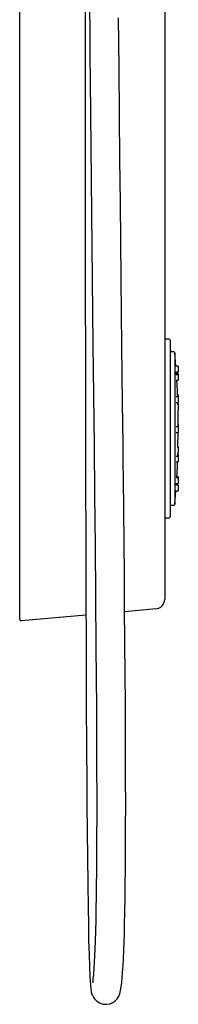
# Model space of a CAD drawing. Header units: millimetres. Extents: x 4447.49 to 4447.86, y 3573.36 to 3574.97.
# Tile 1 of 6: x 4447.4857 to 4447.5678, y 3573.3639 to 3573.8734. Entities that reach past the tile are written whole.
import ezdxf

# ---------------------------------------------------------------- set-up
doc = ezdxf.new("R2010")
doc.units = ezdxf.units.MM
doc.layers.add('SANINDUSA', color=3, linetype='Continuous')

msp = doc.modelspace()

# ---------------------------------------------------------------- linework, layer by layer
at = {"layer": 'SANINDUSA'}
for p, q in [((4447.4857, 3573.5974), (4447.4857, 3574.77241)), ((4447.5607, 3573.98611), (4447.5607, 3573.60347)), ((4447.563, 3573.70804), (4447.5607, 3573.70804)), ((4447.5635, 3573.70754), (4447.5635, 3573.66106)), ((4447.5655, 3573.70159), (4447.5635, 3573.70159)), ((4447.56655, 3573.69414), (4447.566, 3573.70109)), ((4447.566, 3573.70109), (4447.566, 3573.62269)), ((4447.56775, 3573.69414), (4447.56655, 3573.69414)), ((4447.56775, 3573.68973), (4447.56657, 3573.68973)), ((4447.56684, 3573.68973), (4447.56675, 3573.69124)), ((4447.56675, 3573.69124), (4447.56775, 3573.69124)), ((4447.56775, 3573.69029), (4447.56681, 3573.69029)), ((4447.56775, 3573.69414), (4447.56775, 3573.69266)), ((4447.56775, 3573.69266), (4447.56775, 3573.69124)), ((4447.56775, 3573.69029), (4447.56775, 3573.68973)), ((4447.56775, 3573.68973), (4447.56775, 3573.68825)), ((4447.56673, 3573.68683), (4447.56775, 3573.68683)), ((4447.56775, 3573.68825), (4447.56775, 3573.68683)), ((4447.56775, 3573.67923), (4447.56737, 3573.67923)), ((4447.56775, 3573.67904), (4447.56738, 3573.67904)), ((4447.56775, 3573.67923), (4447.56775, 3573.67904)), ((4447.56775, 3573.67904), (4447.56775, 3573.67825)), ((4447.56775, 3573.67825), (4447.5666, 3573.67825)), ((4447.5667, 3573.67535), (4447.56775, 3573.67535)), ((4447.56775, 3573.67424), (4447.56739, 3573.67424)), ((4447.56753, 3573.67424), (4447.5675, 3573.67535)), ((4447.56775, 3573.67464), (4447.56752, 3573.67464)), ((4447.56775, 3573.67825), (4447.56775, 3573.67677)), ((4447.56775, 3573.67677), (4447.56775, 3573.67535)), ((4447.56775, 3573.67464), (4447.56775, 3573.67424)), ((4447.56775, 3573.67424), (4447.56775, 3573.67276)), ((4447.56746, 3573.67134), (4447.56775, 3573.67134)), ((4447.5677, 3573.66305), (4447.5676, 3573.67134)), ((4447.56775, 3573.67276), (4447.56775, 3573.67134)), ((4447.56775, 3573.66391), (4447.5677, 3573.66391)), ((4447.56775, 3573.66363), (4447.5677, 3573.66363)), ((4447.56775, 3573.66391), (4447.56775, 3573.66363)), ((4447.56775, 3573.66363), (4447.56775, 3573.66305)), ((4447.5635, 3573.66106), (4447.5635, 3573.61624)), ((4447.56775, 3573.66278), (4447.56665, 3573.66278)), ((4447.56665, 3573.65988), (4447.56775, 3573.65988)), ((4447.56775, 3573.66305), (4447.56743, 3573.66305)), ((4447.56775, 3573.66305), (4447.56775, 3573.66278)), ((4447.56775, 3573.66278), (4447.56775, 3573.6613)), ((4447.56775, 3573.6613), (4447.56775, 3573.65988)), ((4447.56739, 3573.64914), (4447.56775, 3573.64914)), ((4447.56775, 3573.65204), (4447.56746, 3573.65204)), ((4447.56747, 3573.64746), (4447.56752, 3573.64914)), ((4447.56775, 3573.64843), (4447.5675, 3573.64843)), ((4447.56775, 3573.65245), (4447.5676, 3573.65245)), ((4447.56775, 3573.65245), (4447.56775, 3573.65204)), ((4447.56775, 3573.65204), (4447.56775, 3573.65056)), ((4447.56775, 3573.65056), (4447.56775, 3573.64914)), ((4447.56775, 3573.64843), (4447.56775, 3573.64764)), ((4447.5666, 3573.64456), (4447.56775, 3573.64456)), ((4447.56775, 3573.64746), (4447.5667, 3573.64746)), ((4447.56775, 3573.64764), (4447.56748, 3573.64764)), ((4447.56775, 3573.64764), (4447.56775, 3573.64746)), ((4447.56775, 3573.64746), (4447.56775, 3573.64598)), ((4447.56775, 3573.64598), (4447.56775, 3573.64456)), ((4447.56656, 3573.63349), (4447.56775, 3573.63349)), ((4447.56775, 3573.63639), (4447.56674, 3573.63639)), ((4447.56675, 3573.63255), (4447.56681, 3573.63349)), ((4447.56775, 3573.63695), (4447.56701, 3573.63695)), ((4447.56775, 3573.63695), (4447.56775, 3573.63639)), ((4447.56775, 3573.63639), (4447.56775, 3573.63491)), ((4447.56775, 3573.63491), (4447.56775, 3573.63349)), ((4447.566, 3573.62269), (4447.56655, 3573.62965)), ((4447.56655, 3573.62965), (4447.56775, 3573.62965)), ((4447.56775, 3573.63255), (4447.56675, 3573.63255)), ((4447.56775, 3573.63255), (4447.56775, 3573.63107)), ((4447.56775, 3573.63107), (4447.56775, 3573.62965)), ((4447.5635, 3573.62219), (4447.5655, 3573.62219)), ((4447.5607, 3573.61574), (4447.563, 3573.61574)), ((4447.5607, 3573.60347), (4447.5607, 3573.57347)), ((4447.4857, 3573.5632), (4447.4857, 3573.5974)), ((4447.55614, 3573.56849), (4447.54001, 3573.56708)), ((4447.51998, 3573.56533), (4447.48657, 3573.56241))]:
    msp.add_line(p, q, dxfattribs=at)
for points in [[(4447.51954, 3573.88464), (4447.51955, 3573.86594), (4447.51956, 3573.84848), (4447.51957, 3573.83227), (4447.51958, 3573.81734), (4447.51958, 3573.80368), (4447.51961, 3573.76881), (4447.51964, 3573.7332), (4447.51969, 3573.69707), (4447.51974, 3573.66069), (4447.5198, 3573.63313), (4447.51986, 3573.60526), (4447.51994, 3573.57717), (4447.52004, 3573.54913), (4447.52016, 3573.52147), (4447.52031, 3573.49454), (4447.5204, 3573.48094), (4447.5205, 3573.46716), (4447.52061, 3573.45336), (4447.52075, 3573.43973), (4447.5209, 3573.42652), (4447.52107, 3573.41397), (4447.52122, 3573.40515), (4447.52138, 3573.39702), (4447.52156, 3573.38977), (4447.52176, 3573.38349), (4447.52198, 3573.37821), (4447.52225, 3573.37401), (4447.52246, 3573.37185), (4447.5227, 3573.37024), (4447.52298, 3573.36918), (4447.52326, 3573.3686), (4447.52339, 3573.36842), (4447.52354, 3573.3682), (4447.52368, 3573.36797), (4447.52377, 3573.36783), (4447.52387, 3573.36767), (4447.52398, 3573.36748), (4447.52412, 3573.36728), (4447.52445, 3573.36681), (4447.52548, 3573.3657), (4447.52699, 3573.36467), (4447.52877, 3573.36405), (4447.53067, 3573.36392), (4447.53246, 3573.36425), (4447.53388, 3573.36486), (4447.53492, 3573.36556), (4447.53564, 3573.36621), (4447.53612, 3573.36676), (4447.53646, 3573.36722), (4447.53701, 3573.3682), (4447.53744, 3573.36937), (4447.53786, 3573.37111), (4447.53818, 3573.37304), (4447.53846, 3573.37517), (4447.5387, 3573.37757), (4447.53892, 3573.3803), (4447.53915, 3573.3838), (4447.53936, 3573.38767), (4447.53954, 3573.39178), (4447.5397, 3573.39608), (4447.53984, 3573.40052), (4447.53996, 3573.40507), (4447.54011, 3573.412), (4447.54023, 3573.41898), (4447.54032, 3573.42615), (4447.5404, 3573.43371), (4447.54047, 3573.44436), (4447.54051, 3573.45564), (4447.54053, 3573.46751), (4447.54052, 3573.48005), (4447.54049, 3573.49312), (4447.54043, 3573.50665), (4447.54036, 3573.52026), (4447.54027, 3573.53386), (4447.54014, 3573.5515), (4447.53999, 3573.56885), (4447.53984, 3573.58576), (4447.53967, 3573.60317), (4447.53951, 3573.61985), (4447.53934, 3573.63571), (4447.53925, 3573.64465), (4447.53915, 3573.65404), (4447.53904, 3573.66422), (4447.53892, 3573.67522), (4447.53876, 3573.68941), (4447.53859, 3573.70481), (4447.53841, 3573.72145), (4447.53821, 3573.73935), (4447.538, 3573.75856), (4447.53779, 3573.77907), (4447.53756, 3573.8009), (4447.53732, 3573.82407), (4447.53709, 3573.84857), (4447.53685, 3573.8744)], [(4447.5218, 3573.87966), (4447.52192, 3573.86714), (4447.52203, 3573.85455), (4447.52215, 3573.84189), (4447.52249, 3573.80769), (4447.52284, 3573.77338), (4447.52321, 3573.73918), (4447.52359, 3573.70511), (4447.52387, 3573.67919), (4447.52415, 3573.65328), (4447.52443, 3573.6274), (4447.52469, 3573.60127), (4447.52494, 3573.57501), (4447.52516, 3573.54881), (4447.52527, 3573.53306), (4447.52537, 3573.51736), (4447.52545, 3573.50181), (4447.52551, 3573.48636), (4447.52553, 3573.47071), (4447.52552, 3573.4609), (4447.5255, 3573.45116), (4447.52545, 3573.44154), (4447.52538, 3573.43208), (4447.52532, 3573.42581), (4447.52523, 3573.41962), (4447.52513, 3573.41354), (4447.52502, 3573.40764), (4447.52487, 3573.40196), (4447.52471, 3573.39655), (4447.52457, 3573.39271), (4447.52441, 3573.38908), (4447.52423, 3573.38568), (4447.52404, 3573.38257), (4447.5238, 3573.37935), (4447.5236, 3573.37715), (4447.52348, 3573.37579), (4447.52345, 3573.37525), (4447.52351, 3573.37506)], [(4447.56738, 3573.67904), (4447.56728, 3573.68151), (4447.56701, 3573.68683)], [(4447.56759, 3573.65204), (4447.56759, 3573.65208), (4447.5677, 3573.65988)], [(4447.56698, 3573.63639), (4447.56728, 3573.64227), (4447.56737, 3573.64456)]]:
    msp.add_lwpolyline(points, dxfattribs=at)
for centre, radius, start, end in [((4447.563, 3573.70754), 0.0005, 0, 90), ((4447.5655, 3573.70109), 0.0005, 0, 90), ((4447.5655, 3573.62269), 0.0005, 270, 0), ((4447.563, 3573.61624), 0.0005, 270, 0), ((4447.5557, 3573.57347), 0.005, 275, 0), ((4447.4865, 3573.5632), 0.0008, 180, 275)]:
    msp.add_arc(centre, radius, start, end, dxfattribs=at)

doc.saveas('drawing.dxf')
